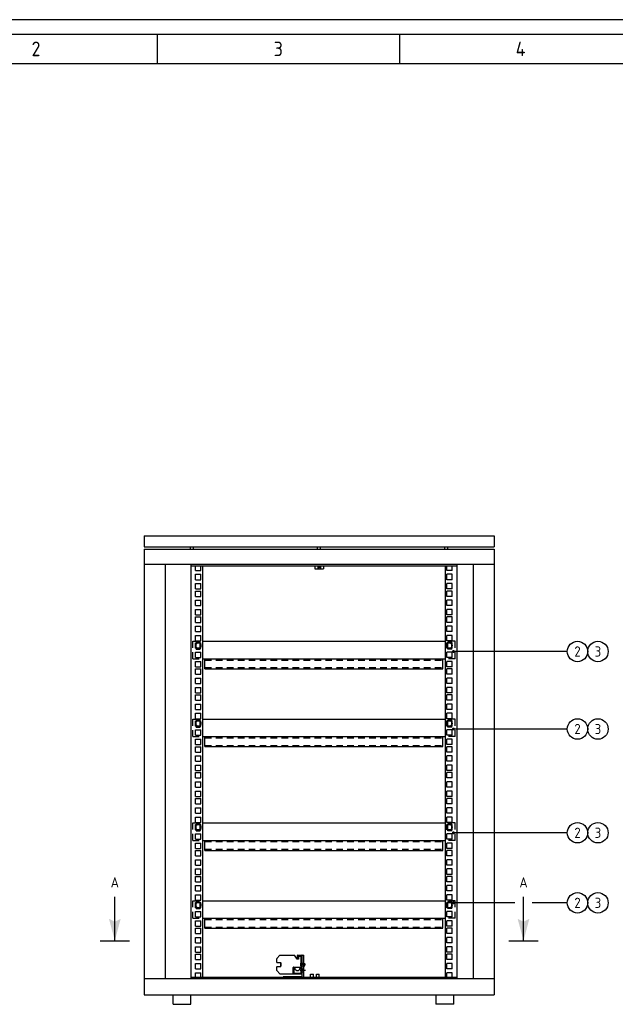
# Model space of a CAD drawing. Extents: x 0 to 4205, y 0 to 2970.
# Tile 12 of 14: x 1035 to 2055, y 1283 to 2970. Entities that reach past the tile are written whole.
import ezdxf
from ezdxf.enums import TextEntityAlignment as Align

# ---------------------------------------------------------------- set-up
doc = ezdxf.new("R2010")
doc.units = 0
doc.header["$LTSCALE"] = 15
doc.header["$MEASUREMENT"] = 0
for name, pattern in [('HART', [22.5, 15, -2.5, 2.5, -2.5]), ('STREEP', [2.5, 1.5, -1]), ('STREEP2', [1.25, 0.75, -0.5])]:
    doc.linetypes.add(name, pattern=pattern)
for name, color, linetype in [('0-25', 7, 'CONTINUOUS'), ('0-35', 2, 'CONTINUOUS'), ('0-50', 3, 'CONTINUOUS'), ('B-25', 7, 'CONTINUOUS'), ('KADER', 7, 'CONTINUOUS')]:
    doc.layers.add(name, color=color, linetype=linetype)
doc.styles.add('ISO', font='iso.shx')
doc.styles.get("Standard").update_dxf_attribs({"font": 'iso.shx'})

# ---------------------------------------------------------------- blocks, each defined once
blk = doc.blocks.new('KADER')
at = {"layer": '0-25'}
blk.add_line((841, 594), (0, 594), dxfattribs=at)
at = {"layer": '0-50'}
for p, q in [((5, 589), (835, 589)), ((254, 589), (254, 579)), ((337, 589), (337, 579)), ((5, 579), (650, 579))]:
    blk.add_line(p, q, dxfattribs=at)
at = {"layer": '0-25', "style": 'ISO'}
for tag, p in [('Z', (792, 460)), ('Y', (820, 460))]:
    blk.add_attdef(tag, text='', height=2, dxfattribs=at).set_placement(p, align=Align.MIDDLE)
at = {"layer": '0-35'}
for s, p in [('2', (212.5, 584)), ('3', (295.5, 584)), ('4', (378.5, 584))]:
    blk.add_text(s, height=5, dxfattribs=at).set_placement(p, align=Align.MIDDLE)
at = {"layer": '0-35', "style": 'ISO'}
for tag, p in [('B', (665, 555)), ('C', (665, 545)), ('R', (720, 511.25)), ('FORM', (812.81, 510.9)), ('S', (810.34, 488.57))]:
    blk.add_attdef(tag, text='', height=3.5, dxfattribs=at).set_placement(p, align=Align.MIDDLE_LEFT)
for tag, p in [('RNR', (817.22, 532.95)), ('X', (819.41, 500.33)), ('W', (680, 489.25))]:
    blk.add_attdef(tag, text='', height=3.5, dxfattribs=at).set_placement(p, align=Align.MIDDLE)
at = {"layer": '0-50', "style": 'ISO'}
for tag, p in [('M', (706, 491.5)), ('O', (731.5, 491.5))]:
    blk.add_attdef(tag, text='', height=5, dxfattribs=at).set_placement(p, align=Align.MIDDLE)
blk.add_attdef('Q', text='', height=5, dxfattribs=at).set_placement((750, 491.5), align=Align.MIDDLE_LEFT)

msp = doc.modelspace()

# ---------------------------------------------------------------- linework, layer by layer
at = {"layer": '0-25'}
for p, q in [((1247.5, 2085.9), (1847.5, 2085.9)), ((1247.5, 2085.9), (1247.5, 2066.9)), ((1847.5, 2085.9), (1847.5, 2066.9)), ((1247.5, 2066.9), (1847.5, 2066.9)), ((1247.5, 2062.9), (1847.5, 2062.9)), ((1247.5, 2062.9), (1247.5, 1299.11638)), ((1327, 2062.9), (1327, 2066.9)), ((1332, 2062.9), (1332, 2066.9)), ((1544.61492, 2062.9), (1544.61492, 2066.9)), ((1549.61492, 2062.9), (1549.61492, 2066.9)), ((1763, 2062.9), (1763, 2066.9)), ((1768, 2062.9), (1768, 2066.9)), ((1847.5, 2062.9), (1847.5, 1299.11638)), ((1247.5, 2036.85), (1847.5, 2036.85)), ((1283.5, 2036.85), (1283.5, 1327.11638)), ((1327.5, 2036.85), (1327.5, 1327.11638)), ((1327.5, 2034.21902), (1783.5, 2034.21902)), ((1335.9, 2026.36656), (1335.9, 2034.21902)), ((1335.9, 2026.36656), (1345.1, 2026.36656)), ((1345.1, 2026.36656), (1345.1, 2034.21902)), ((1347.5, 2034.21902), (1347.5, 1329.74736)), ((1540, 2034.21902), (1540, 2029.21902)), ((1540, 2029.21902), (1545, 2029.21902)), ((1545, 2034.21902), (1545, 2029.21902)), ((1550, 2034.21902), (1550, 2029.21902)), ((1550, 2029.21902), (1555, 2029.21902)), ((1555, 2034.21902), (1555, 2029.21902)), ((1763.5, 2034.21902), (1763.5, 1329.74736)), ((1765.9, 2026.36656), (1765.9, 2034.21902)), ((1775.1, 2026.36656), (1765.9, 2026.36656)), ((1775.1, 2026.36656), (1775.1, 2034.21902)), ((1783.5, 2036.85), (1783.5, 1327.11638)), ((1811.5, 2036.85), (1811.5, 1327.11638)), ((1335.9, 2010.56656), (1335.9, 2019.76656)), ((1335.9, 2019.76656), (1345.1, 2019.76656)), ((1335.9, 2010.56656), (1345.1, 2010.56656)), ((1345.1, 2010.56656), (1345.1, 2019.76656)), ((1765.9, 2010.56656), (1765.9, 2019.76656)), ((1775.1, 2019.76656), (1765.9, 2019.76656)), ((1775.1, 2010.56656), (1765.9, 2010.56656)), ((1775.1, 2010.56656), (1775.1, 2019.76656)), ((1335.9, 1994.61656), (1335.9, 2003.81656)), ((1335.9, 2003.81656), (1345.1, 2003.81656)), ((1335.9, 1994.61656), (1345.1, 1994.61656)), ((1335.9, 1981.91656), (1335.9, 1991.11656)), ((1335.9, 1991.11656), (1345.1, 1991.11656)), ((1345.1, 1994.61656), (1345.1, 2003.81656)), ((1345.1, 1981.91656), (1345.1, 1991.11656)), ((1765.9, 1994.61656), (1765.9, 2003.81656)), ((1775.1, 2003.81656), (1765.9, 2003.81656)), ((1775.1, 1994.61656), (1765.9, 1994.61656)), ((1765.9, 1981.91656), (1765.9, 1991.11656)), ((1775.1, 1991.11656), (1765.9, 1991.11656)), ((1775.1, 1994.61656), (1775.1, 2003.81656)), ((1775.1, 1981.91656), (1775.1, 1991.11656)), ((1335.9, 1981.91656), (1345.1, 1981.91656)), ((1335.9, 1966.11656), (1335.9, 1975.31656)), ((1335.9, 1975.31656), (1345.1, 1975.31656)), ((1345.1, 1966.11656), (1345.1, 1975.31656)), ((1775.1, 1981.91656), (1765.9, 1981.91656)), ((1765.9, 1966.11656), (1765.9, 1975.31656)), ((1775.1, 1975.31656), (1765.9, 1975.31656)), ((1775.1, 1966.11656), (1775.1, 1975.31656)), ((1335.9, 1966.11656), (1345.1, 1966.11656)), ((1335.9, 1950.16656), (1335.9, 1959.36656)), ((1335.9, 1959.36656), (1345.1, 1959.36656)), ((1345.1, 1950.16656), (1345.1, 1959.36656)), ((1775.1, 1966.11656), (1765.9, 1966.11656)), ((1765.9, 1950.16656), (1765.9, 1959.36656)), ((1775.1, 1959.36656), (1765.9, 1959.36656)), ((1775.1, 1950.16656), (1775.1, 1959.36656)), ((1335.9, 1950.16656), (1345.1, 1950.16656)), ((1335.9, 1937.46656), (1335.9, 1946.66656)), ((1335.9, 1946.66656), (1345.1, 1946.66656)), ((1345.1, 1937.46656), (1345.1, 1946.66656)), ((1775.1, 1950.16656), (1765.9, 1950.16656)), ((1765.9, 1937.46656), (1765.9, 1946.66656)), ((1775.1, 1946.66656), (1765.9, 1946.66656)), ((1775.1, 1937.46656), (1775.1, 1946.66656)), ((1335.9, 1937.46656), (1345.1, 1937.46656)), ((1335.9, 1921.66656), (1335.9, 1930.86656)), ((1335.9, 1930.86656), (1345.1, 1930.86656)), ((1345.1, 1921.66656), (1345.1, 1930.86656)), ((1775.1, 1937.46656), (1765.9, 1937.46656)), ((1765.9, 1921.66656), (1765.9, 1930.86656)), ((1775.1, 1930.86656), (1765.9, 1930.86656)), ((1775.1, 1921.66656), (1775.1, 1930.86656)), ((1335.9, 1921.66656), (1345.1, 1921.66656)), ((1335.9, 1905.71656), (1335.9, 1914.91656)), ((1335.9, 1914.91656), (1345.1, 1914.91656)), ((1345.1, 1905.71656), (1345.1, 1914.91656)), ((1775.1, 1921.66656), (1765.9, 1921.66656)), ((1765.9, 1905.71656), (1765.9, 1914.91656)), ((1775.1, 1914.91656), (1765.9, 1914.91656)), ((1775.1, 1905.71656), (1775.1, 1914.91656)), ((1335.9, 1905.71656), (1345.1, 1905.71656)), ((1335.9, 1893.01656), (1335.9, 1902.21656)), ((1335.9, 1902.21656), (1345.1, 1902.21656)), ((1335.9, 1893.01656), (1345.1, 1893.01656)), ((1345.1, 1893.01656), (1345.1, 1902.21656)), ((1775.1, 1905.71656), (1765.9, 1905.71656)), ((1765.9, 1893.01656), (1765.9, 1902.21656)), ((1775.1, 1902.21656), (1765.9, 1902.21656)), ((1775.1, 1893.01656), (1765.9, 1893.01656)), ((1775.1, 1893.01656), (1775.1, 1902.21656)), ((1335.9, 1877.21656), (1335.9, 1886.41656)), ((1335.9, 1886.41656), (1345.1, 1886.41656)), ((1335.9, 1877.21656), (1345.1, 1877.21656)), ((1345.1, 1877.21656), (1345.1, 1886.41656)), ((1765.9, 1877.21656), (1765.9, 1886.41656)), ((1775.1, 1886.41656), (1765.9, 1886.41656)), ((1775.1, 1877.21656), (1765.9, 1877.21656)), ((1775.1, 1877.21656), (1775.1, 1886.41656)), ((1972.5, 1887.51638), (1777.5, 1887.51638)), ((1335.9, 1861.26656), (1335.9, 1870.46656)), ((1335.9, 1870.46656), (1345.1, 1870.46656)), ((1335.9, 1861.26656), (1345.1, 1861.26656)), ((1335.9, 1848.56656), (1335.9, 1857.76656)), ((1335.9, 1857.76656), (1345.1, 1857.76656)), ((1345.1, 1861.26656), (1345.1, 1870.46656)), ((1345.1, 1848.56656), (1345.1, 1857.76656)), ((1765.9, 1861.26656), (1765.9, 1870.46656)), ((1775.1, 1870.46656), (1765.9, 1870.46656)), ((1775.1, 1861.26656), (1765.9, 1861.26656)), ((1765.9, 1848.56656), (1765.9, 1857.76656)), ((1775.1, 1857.76656), (1765.9, 1857.76656)), ((1775.1, 1861.26656), (1775.1, 1870.46656)), ((1775.1, 1848.56656), (1775.1, 1857.76656)), ((1335.9, 1848.56656), (1345.1, 1848.56656)), ((1335.9, 1832.76656), (1335.9, 1841.96656)), ((1335.9, 1841.96656), (1345.1, 1841.96656)), ((1345.1, 1832.76656), (1345.1, 1841.96656)), ((1775.1, 1848.56656), (1765.9, 1848.56656)), ((1765.9, 1832.76656), (1765.9, 1841.96656)), ((1775.1, 1841.96656), (1765.9, 1841.96656)), ((1775.1, 1832.76656), (1775.1, 1841.96656)), ((1335.9, 1832.76656), (1345.1, 1832.76656)), ((1335.9, 1816.81656), (1335.9, 1826.01656)), ((1335.9, 1826.01656), (1345.1, 1826.01656)), ((1345.1, 1816.81656), (1345.1, 1826.01656)), ((1775.1, 1832.76656), (1765.9, 1832.76656)), ((1765.9, 1816.81656), (1765.9, 1826.01656)), ((1775.1, 1826.01656), (1765.9, 1826.01656)), ((1775.1, 1816.81656), (1775.1, 1826.01656)), ((1335.9, 1816.81656), (1345.1, 1816.81656)), ((1335.9, 1813.31656), (1345.1, 1813.31656)), ((1335.9, 1804.11656), (1335.9, 1813.31656)), ((1345.1, 1804.11656), (1345.1, 1813.31656)), ((1775.1, 1816.81656), (1765.9, 1816.81656)), ((1765.9, 1804.11656), (1765.9, 1813.31656)), ((1775.1, 1813.31656), (1765.9, 1813.31656)), ((1775.1, 1804.11656), (1775.1, 1813.31656)), ((1335.9, 1804.11656), (1345.1, 1804.11656)), ((1335.9, 1788.31656), (1335.9, 1797.51656)), ((1335.9, 1797.51656), (1345.1, 1797.51656)), ((1335.9, 1788.31656), (1345.1, 1788.31656)), ((1345.1, 1788.31656), (1345.1, 1797.51656)), ((1775.1, 1804.11656), (1765.9, 1804.11656)), ((1765.9, 1788.31656), (1765.9, 1797.51656)), ((1775.1, 1797.51656), (1765.9, 1797.51656)), ((1775.1, 1788.31656), (1765.9, 1788.31656)), ((1775.1, 1788.31656), (1775.1, 1797.51656)), ((1335.9, 1772.36656), (1335.9, 1781.56656)), ((1335.9, 1781.56656), (1345.1, 1781.56656)), ((1335.9, 1772.36656), (1345.1, 1772.36656)), ((1345.1, 1772.36656), (1345.1, 1781.56656)), ((1765.9, 1772.36656), (1765.9, 1781.56656)), ((1775.1, 1781.56656), (1765.9, 1781.56656)), ((1775.1, 1772.36656), (1765.9, 1772.36656)), ((1775.1, 1772.36656), (1775.1, 1781.56656)), ((1335.9, 1759.66656), (1335.9, 1768.86656)), ((1335.9, 1768.86656), (1345.1, 1768.86656)), ((1335.9, 1759.66656), (1345.1, 1759.66656)), ((1345.1, 1759.66656), (1345.1, 1768.86656)), ((1765.9, 1759.66656), (1765.9, 1768.86656)), ((1775.1, 1768.86656), (1765.9, 1768.86656)), ((1775.1, 1759.66656), (1765.9, 1759.66656)), ((1775.1, 1759.66656), (1775.1, 1768.86656)), ((1972.5, 1754.71638), (1777.5, 1754.71638)), ((1335.9, 1743.86656), (1335.9, 1753.06656)), ((1335.9, 1753.06656), (1345.1, 1753.06656)), ((1335.9, 1743.86656), (1345.1, 1743.86656)), ((1345.1, 1743.86656), (1345.1, 1753.06656)), ((1765.9, 1743.86656), (1765.9, 1753.06656)), ((1775.1, 1753.06656), (1765.9, 1753.06656)), ((1775.1, 1743.86656), (1765.9, 1743.86656)), ((1775.1, 1743.86656), (1775.1, 1753.06656)), ((1335.9, 1727.91656), (1335.9, 1737.11656)), ((1335.9, 1737.11656), (1345.1, 1737.11656)), ((1335.9, 1727.91656), (1345.1, 1727.91656)), ((1335.9, 1715.21656), (1335.9, 1724.41656)), ((1335.9, 1724.41656), (1345.1, 1724.41656)), ((1345.1, 1727.91656), (1345.1, 1737.11656)), ((1345.1, 1715.21656), (1345.1, 1724.41656)), ((1765.9, 1727.91656), (1765.9, 1737.11656)), ((1775.1, 1737.11656), (1765.9, 1737.11656)), ((1775.1, 1727.91656), (1765.9, 1727.91656)), ((1765.9, 1715.21656), (1765.9, 1724.41656)), ((1775.1, 1724.41656), (1765.9, 1724.41656)), ((1775.1, 1727.91656), (1775.1, 1737.11656)), ((1775.1, 1715.21656), (1775.1, 1724.41656)), ((1335.9, 1715.21656), (1345.1, 1715.21656)), ((1335.9, 1699.41656), (1335.9, 1708.61656)), ((1335.9, 1708.61656), (1345.1, 1708.61656)), ((1345.1, 1699.41656), (1345.1, 1708.61656)), ((1775.1, 1715.21656), (1765.9, 1715.21656)), ((1765.9, 1699.41656), (1765.9, 1708.61656)), ((1775.1, 1708.61656), (1765.9, 1708.61656)), ((1775.1, 1699.41656), (1775.1, 1708.61656)), ((1335.9, 1699.41656), (1345.1, 1699.41656)), ((1335.9, 1683.46656), (1335.9, 1692.66656)), ((1335.9, 1692.66656), (1345.1, 1692.66656)), ((1345.1, 1683.46656), (1345.1, 1692.66656)), ((1775.1, 1699.41656), (1765.9, 1699.41656)), ((1765.9, 1683.46656), (1765.9, 1692.66656)), ((1775.1, 1692.66656), (1765.9, 1692.66656)), ((1775.1, 1683.46656), (1775.1, 1692.66656)), ((1335.9, 1683.46656), (1345.1, 1683.46656)), ((1335.9, 1670.76656), (1335.9, 1679.96656)), ((1335.9, 1679.96656), (1345.1, 1679.96656)), ((1335.9, 1670.76656), (1345.1, 1670.76656)), ((1345.1, 1670.76656), (1345.1, 1679.96656)), ((1775.1, 1683.46656), (1765.9, 1683.46656)), ((1765.9, 1670.76656), (1765.9, 1679.96656)), ((1775.1, 1679.96656), (1765.9, 1679.96656)), ((1775.1, 1670.76656), (1765.9, 1670.76656)), ((1775.1, 1670.76656), (1775.1, 1679.96656)), ((1335.9, 1654.96656), (1335.9, 1664.16656)), ((1335.9, 1664.16656), (1345.1, 1664.16656)), ((1335.9, 1654.96656), (1345.1, 1654.96656)), ((1345.1, 1654.96656), (1345.1, 1664.16656)), ((1765.9, 1654.96656), (1765.9, 1664.16656)), ((1775.1, 1664.16656), (1765.9, 1664.16656)), ((1775.1, 1654.96656), (1765.9, 1654.96656)), ((1775.1, 1654.96656), (1775.1, 1664.16656)), ((1335.9, 1639.01656), (1335.9, 1648.21656)), ((1335.9, 1648.21656), (1345.1, 1648.21656)), ((1335.9, 1639.01656), (1345.1, 1639.01656)), ((1345.1, 1639.01656), (1345.1, 1648.21656)), ((1765.9, 1639.01656), (1765.9, 1648.21656)), ((1775.1, 1648.21656), (1765.9, 1648.21656)), ((1775.1, 1639.01656), (1765.9, 1639.01656)), ((1775.1, 1639.01656), (1775.1, 1648.21656)), ((1335.9, 1626.31656), (1335.9, 1635.51656)), ((1335.9, 1635.51656), (1345.1, 1635.51656)), ((1335.9, 1626.31656), (1345.1, 1626.31656)), ((1335.9, 1610.51656), (1335.9, 1619.71656)), ((1335.9, 1619.71656), (1345.1, 1619.71656)), ((1345.1, 1626.31656), (1345.1, 1635.51656)), ((1345.1, 1610.51656), (1345.1, 1619.71656)), ((1765.9, 1626.31656), (1765.9, 1635.51656)), ((1775.1, 1635.51656), (1765.9, 1635.51656)), ((1775.1, 1626.31656), (1765.9, 1626.31656)), ((1765.9, 1610.51656), (1765.9, 1619.71656)), ((1775.1, 1619.71656), (1765.9, 1619.71656)), ((1775.1, 1626.31656), (1775.1, 1635.51656)), ((1775.1, 1610.51656), (1775.1, 1619.71656)), ((1335.9, 1610.51656), (1345.1, 1610.51656)), ((1335.9, 1594.56656), (1335.9, 1603.76656)), ((1335.9, 1603.76656), (1345.1, 1603.76656)), ((1345.1, 1594.56656), (1345.1, 1603.76656)), ((1775.1, 1610.51656), (1765.9, 1610.51656)), ((1765.9, 1594.56656), (1765.9, 1603.76656)), ((1775.1, 1603.76656), (1765.9, 1603.76656)), ((1775.1, 1594.56656), (1775.1, 1603.76656)), ((1335.9, 1594.56656), (1345.1, 1594.56656)), ((1335.9, 1581.86656), (1335.9, 1591.06656)), ((1335.9, 1591.06656), (1345.1, 1591.06656)), ((1345.1, 1581.86656), (1345.1, 1591.06656)), ((1775.1, 1594.56656), (1765.9, 1594.56656)), ((1765.9, 1581.86656), (1765.9, 1591.06656)), ((1775.1, 1591.06656), (1765.9, 1591.06656)), ((1775.1, 1581.86656), (1775.1, 1591.06656)), ((1335.9, 1581.86656), (1345.1, 1581.86656)), ((1335.9, 1566.06656), (1335.9, 1575.26656)), ((1335.9, 1575.26656), (1345.1, 1575.26656)), ((1345.1, 1566.06656), (1345.1, 1575.26656)), ((1775.1, 1581.86656), (1765.9, 1581.86656)), ((1765.9, 1566.06656), (1765.9, 1575.26656)), ((1775.1, 1575.26656), (1765.9, 1575.26656)), ((1775.1, 1566.06656), (1775.1, 1575.26656)), ((1972.5, 1576.91638), (1777.5, 1576.91638)), ((1335.9, 1566.06656), (1345.1, 1566.06656)), ((1335.9, 1550.11656), (1335.9, 1559.31656)), ((1335.9, 1559.31656), (1345.1, 1559.31656)), ((1345.1, 1550.11656), (1345.1, 1559.31656)), ((1775.1, 1566.06656), (1765.9, 1566.06656)), ((1765.9, 1550.11656), (1765.9, 1559.31656)), ((1775.1, 1559.31656), (1765.9, 1559.31656)), ((1775.1, 1550.11656), (1775.1, 1559.31656)), ((1335.9, 1550.11656), (1345.1, 1550.11656)), ((1335.9, 1537.41656), (1335.9, 1546.61656)), ((1335.9, 1546.61656), (1345.1, 1546.61656)), ((1335.9, 1537.41656), (1345.1, 1537.41656)), ((1345.1, 1537.41656), (1345.1, 1546.61656)), ((1775.1, 1550.11656), (1765.9, 1550.11656)), ((1765.9, 1537.41656), (1765.9, 1546.61656)), ((1775.1, 1546.61656), (1765.9, 1546.61656)), ((1775.1, 1537.41656), (1765.9, 1537.41656)), ((1775.1, 1537.41656), (1775.1, 1546.61656)), ((1335.9, 1521.61656), (1335.9, 1530.81656)), ((1335.9, 1530.81656), (1345.1, 1530.81656)), ((1335.9, 1521.61656), (1345.1, 1521.61656)), ((1345.1, 1521.61656), (1345.1, 1530.81656)), ((1765.9, 1521.61656), (1765.9, 1530.81656)), ((1775.1, 1530.81656), (1765.9, 1530.81656)), ((1775.1, 1521.61656), (1765.9, 1521.61656)), ((1775.1, 1521.61656), (1775.1, 1530.81656)), ((1335.9, 1505.66656), (1335.9, 1514.86656)), ((1335.9, 1514.86656), (1345.1, 1514.86656)), ((1335.9, 1505.66656), (1345.1, 1505.66656)), ((1335.9, 1492.96656), (1335.9, 1502.16656)), ((1335.9, 1502.16656), (1345.1, 1502.16656)), ((1345.1, 1505.66656), (1345.1, 1514.86656)), ((1345.1, 1492.96656), (1345.1, 1502.16656)), ((1765.9, 1505.66656), (1765.9, 1514.86656)), ((1775.1, 1514.86656), (1765.9, 1514.86656)), ((1775.1, 1505.66656), (1765.9, 1505.66656)), ((1765.9, 1492.96656), (1765.9, 1502.16656)), ((1775.1, 1502.16656), (1765.9, 1502.16656)), ((1775.1, 1505.66656), (1775.1, 1514.86656)), ((1775.1, 1492.96656), (1775.1, 1502.16656)), ((1335.9, 1492.96656), (1345.1, 1492.96656)), ((1335.9, 1477.16656), (1335.9, 1486.36656)), ((1335.9, 1486.36656), (1345.1, 1486.36656)), ((1345.1, 1477.16656), (1345.1, 1486.36656)), ((1775.1, 1492.96656), (1765.9, 1492.96656)), ((1765.9, 1477.16656), (1765.9, 1486.36656)), ((1775.1, 1486.36656), (1765.9, 1486.36656)), ((1775.1, 1477.16656), (1775.1, 1486.36656)), ((1335.9, 1477.16656), (1345.1, 1477.16656)), ((1335.9, 1461.21656), (1335.9, 1470.41656)), ((1335.9, 1470.41656), (1345.1, 1470.41656)), ((1345.1, 1461.21656), (1345.1, 1470.41656)), ((1775.1, 1477.16656), (1765.9, 1477.16656)), ((1765.9, 1461.21656), (1765.9, 1470.41656)), ((1775.1, 1470.41656), (1765.9, 1470.41656)), ((1775.1, 1461.21656), (1775.1, 1470.41656)), ((1197.5, 1391.91638), (1197.5, 1466.91638)), ((1335.9, 1461.21656), (1345.1, 1461.21656)), ((1335.9, 1448.51656), (1335.9, 1457.71656)), ((1335.9, 1457.71656), (1345.1, 1457.71656)), ((1345.1, 1448.51656), (1345.1, 1457.71656)), ((1775.1, 1461.21656), (1765.9, 1461.21656)), ((1765.9, 1448.51656), (1765.9, 1457.71656)), ((1775.1, 1457.71656), (1765.9, 1457.71656)), ((1775.1, 1448.51656), (1775.1, 1457.71656)), ((1882.5, 1456.91638), (1777.5, 1456.91638)), ((1897.5, 1391.91638), (1897.5, 1466.91638)), ((1972.5, 1456.91638), (1912.5, 1456.91638)), ((1335.9, 1448.51656), (1345.1, 1448.51656)), ((1335.9, 1441.91656), (1345.1, 1441.91656)), ((1335.9, 1432.71656), (1335.9, 1441.91656)), ((1345.1, 1432.71656), (1345.1, 1441.91656)), ((1775.1, 1448.51656), (1765.9, 1448.51656)), ((1775.1, 1441.91656), (1765.9, 1441.91656)), ((1765.9, 1432.71656), (1765.9, 1441.91656)), ((1775.1, 1432.71656), (1775.1, 1441.91656)), ((1335.9, 1432.71656), (1345.1, 1432.71656)), ((1335.9, 1416.76656), (1335.9, 1425.96656)), ((1335.9, 1425.96656), (1345.1, 1425.96656)), ((1345.1, 1416.76656), (1345.1, 1425.96656)), ((1775.1, 1432.71656), (1765.9, 1432.71656)), ((1765.9, 1416.76656), (1765.9, 1425.96656)), ((1775.1, 1425.96656), (1765.9, 1425.96656)), ((1775.1, 1416.76656), (1775.1, 1425.96656)), ((1335.9, 1416.76656), (1345.1, 1416.76656)), ((1335.9, 1404.06656), (1335.9, 1413.26656)), ((1335.9, 1413.26656), (1345.1, 1413.26656)), ((1335.9, 1404.06656), (1345.1, 1404.06656)), ((1345.1, 1404.06656), (1345.1, 1413.26656)), ((1775.1, 1416.76656), (1765.9, 1416.76656)), ((1765.9, 1404.06656), (1765.9, 1413.26656)), ((1775.1, 1413.26656), (1765.9, 1413.26656)), ((1775.1, 1404.06656), (1765.9, 1404.06656)), ((1775.1, 1404.06656), (1775.1, 1413.26656)), ((1172.5, 1391.91638), (1222.5, 1391.91638)), ((1335.9, 1388.26656), (1335.9, 1397.46656)), ((1335.9, 1397.46656), (1345.1, 1397.46656)), ((1335.9, 1388.26656), (1345.1, 1388.26656)), ((1345.1, 1388.26656), (1345.1, 1397.46656)), ((1765.9, 1388.26656), (1765.9, 1397.46656)), ((1775.1, 1397.46656), (1765.9, 1397.46656)), ((1775.1, 1388.26656), (1765.9, 1388.26656)), ((1775.1, 1388.26656), (1775.1, 1397.46656)), ((1872.5, 1391.91638), (1922.5, 1391.91638)), ((1335.9, 1372.31656), (1335.9, 1381.51656)), ((1335.9, 1381.51656), (1345.1, 1381.51656)), ((1335.9, 1372.31656), (1345.1, 1372.31656)), ((1335.9, 1359.61656), (1335.9, 1368.81656)), ((1335.9, 1368.81656), (1345.1, 1368.81656)), ((1345.1, 1372.31656), (1345.1, 1381.51656)), ((1345.1, 1359.61656), (1345.1, 1368.81656)), ((1474.90094, 1361.52736), (1479.96554, 1367.13459)), ((1479.96554, 1367.13459), (1505.44699, 1367.13459)), ((1509.67511, 1360.36959), (1505.44699, 1367.13459)), ((1510.29207, 1361.63459), (1510.29207, 1366.63459)), ((1510.79207, 1367.13459), (1517.77199, 1367.13459)), ((1518.27199, 1331.52176), (1518.27199, 1367.12176)), ((1521.07199, 1331.52176), (1521.07199, 1367.12176)), ((1765.9, 1372.31656), (1765.9, 1381.51656)), ((1775.1, 1381.51656), (1765.9, 1381.51656)), ((1775.1, 1372.31656), (1765.9, 1372.31656)), ((1765.9, 1359.61656), (1765.9, 1368.81656)), ((1775.1, 1368.81656), (1765.9, 1368.81656)), ((1775.1, 1372.31656), (1775.1, 1381.51656)), ((1775.1, 1359.61656), (1775.1, 1368.81656)), ((1335.9, 1359.61656), (1345.1, 1359.61656)), ((1335.9, 1343.81656), (1335.9, 1353.01656)), ((1335.9, 1353.01656), (1345.1, 1353.01656)), ((1345.1, 1343.81656), (1345.1, 1353.01656)), ((1474.77199, 1354.88459), (1474.77199, 1361.19222)), ((1475.27199, 1354.38459), (1481.27199, 1354.38459)), ((1481.77199, 1348.38459), (1481.77199, 1353.88459)), ((1481.77199, 1353.88459), (1481.77199, 1348.38459)), ((1511.82199, 1360.13459), (1510.09911, 1360.13459)), ((1511.79207, 1361.63459), (1511.79207, 1365.13459)), ((1512.29207, 1365.63459), (1516.27199, 1365.63459)), ((1512.32199, 1364.63459), (1512.32199, 1360.63459)), ((1515.77199, 1365.13459), (1512.82199, 1365.13459)), ((1516.77199, 1353.71843), (1515.77199, 1353.71843)), ((1515.77199, 1353.71843), (1515.77199, 1348.96124)), ((1516.27199, 1364.92), (1516.27199, 1347.61279)), ((1516.77199, 1337.42), (1516.77199, 1365.42)), ((1523.0456, 1349.21843), (1523.0456, 1353.21843)), ((1775.1, 1359.61656), (1765.9, 1359.61656)), ((1765.9, 1343.81656), (1765.9, 1353.01656)), ((1775.1, 1353.01656), (1765.9, 1353.01656)), ((1775.1, 1343.81656), (1775.1, 1353.01656)), ((1335.9, 1343.81656), (1345.1, 1343.81656)), ((1335.9, 1329.74736), (1335.9, 1337.06656)), ((1335.9, 1337.06656), (1345.1, 1337.06656)), ((1345.1, 1329.74736), (1345.1, 1337.06656)), ((1474.77199, 1341.07697), (1474.77199, 1347.38459)), ((1474.90094, 1340.74183), (1479.96554, 1335.13459)), ((1475.27199, 1347.88459), (1481.27199, 1347.88459)), ((1479.96554, 1335.13459), (1516.60354, 1335.13459)), ((1502.7587, 1335.13459), (1502.7587, 1346.32738)), ((1503.2587, 1346.82738), (1515.77199, 1346.82738)), ((1503.2587, 1335.63459), (1503.2587, 1345.63459)), ((1503.7587, 1346.13459), (1504.2587, 1346.13459)), ((1503.7587, 1335.13459), (1517.77199, 1335.13459)), ((1504.7587, 1337.13459), (1504.7587, 1345.63459)), ((1505.2587, 1336.63459), (1516.27199, 1336.63459)), ((1516.77199, 1348.96124), (1515.77199, 1348.96124)), ((1532.70111, 1334.74736), (1537.70111, 1334.74736)), ((1532.70111, 1329.74736), (1532.70111, 1334.74736)), ((1537.70111, 1329.74736), (1537.70111, 1334.74736)), ((1542.70111, 1334.74736), (1547.70111, 1334.74736)), ((1542.70111, 1329.74736), (1542.70111, 1334.74736)), ((1547.70111, 1329.74736), (1547.70111, 1334.74736)), ((1775.1, 1343.81656), (1765.9, 1343.81656)), ((1765.9, 1329.74736), (1765.9, 1337.06656)), ((1775.1, 1337.06656), (1765.9, 1337.06656)), ((1775.1, 1329.74736), (1775.1, 1337.06656)), ((1247.5, 1327.11638), (1847.5, 1327.11638)), ((1327.5, 1329.74736), (1783.5, 1329.74736)), ((1516.67199, 1329.92176), (1486.07199, 1329.92176)), ((1486.07199, 1327.12176), (1486.07199, 1329.92176)), ((1516.67199, 1327.12176), (1486.07199, 1327.12176)), ((1490.07199, 1327.12176), (1490.07199, 1329.92176)), ((1497.07199, 1327.12176), (1497.07199, 1329.92176)), ((1247.5, 1299.11638), (1847.5, 1299.11638)), ((1297.5, 1283.11638), (1297.5, 1299.11638)), ((1327.5, 1283.11638), (1327.5, 1299.11638)), ((1748, 1283.02256), (1748, 1299.02256)), ((1778, 1283.02256), (1778, 1299.02256))]:
    msp.add_line(p, q, dxfattribs=at)
at = {"layer": '0-25', "linetype": 'STREEP'}
for p, q in [((1545, 2029.21902), (1550, 2029.21902)), ((1524.12865, 1351.21843), (1515.12865, 1351.21843)), ((1524.12865, 1341.05439), (1515.12865, 1341.05439))]:
    msp.add_line(p, q, dxfattribs=at)
at = {"layer": '0-25', "linetype": 'STREEP2'}
for p, q in [((1330.91377, 1874.93626), (1330.91377, 1904.93626)), ((1330.91377, 1904.93626), (1347.61377, 1904.93626)), ((1336.61377, 1903.23626), (1343.61377, 1903.23626)), ((1336.61377, 1891.43626), (1336.61377, 1903.23626)), ((1336.61377, 1891.43626), (1343.61377, 1891.43626)), ((1343.61377, 1891.43626), (1343.61377, 1903.23626)), ((1780.31377, 1904.93626), (1763.61377, 1904.93626)), ((1767.61377, 1891.43626), (1767.61377, 1903.23626)), ((1774.61377, 1903.23626), (1767.61377, 1903.23626)), ((1774.61377, 1891.43626), (1767.61377, 1891.43626)), ((1774.61377, 1891.43626), (1774.61377, 1903.23626)), ((1780.31377, 1874.93626), (1780.31377, 1904.93626)), ((1330.91377, 1874.93626), (1347.61377, 1874.93626)), ((1351.91377, 1872.93626), (1759.31377, 1872.93626)), ((1780.31377, 1874.93626), (1763.61377, 1874.93626)), ((1351.91377, 1859.93626), (1759.31377, 1859.93626)), ((1330.91377, 1741.58626), (1330.91377, 1771.58626)), ((1330.91377, 1771.58626), (1347.61377, 1771.58626)), ((1780.31377, 1771.58626), (1763.61377, 1771.58626)), ((1780.31377, 1741.58626), (1780.31377, 1771.58626)), ((1336.61377, 1769.88626), (1343.61377, 1769.88626)), ((1336.61377, 1758.08626), (1336.61377, 1769.88626)), ((1336.61377, 1758.08626), (1343.61377, 1758.08626)), ((1343.61377, 1758.08626), (1343.61377, 1769.88626)), ((1767.61377, 1758.08626), (1767.61377, 1769.88626)), ((1774.61377, 1769.88626), (1767.61377, 1769.88626)), ((1774.61377, 1758.08626), (1767.61377, 1758.08626)), ((1774.61377, 1758.08626), (1774.61377, 1769.88626)), ((1330.91377, 1741.58626), (1347.61377, 1741.58626)), ((1351.91377, 1739.58626), (1759.31377, 1739.58626)), ((1780.31377, 1741.58626), (1763.61377, 1741.58626)), ((1351.91377, 1726.58626), (1759.31377, 1726.58626)), ((1330.91377, 1563.78626), (1330.91377, 1593.78626)), ((1330.91377, 1593.78626), (1347.61377, 1593.78626)), ((1336.61377, 1592.08626), (1343.61377, 1592.08626)), ((1336.61377, 1580.28626), (1336.61377, 1592.08626)), ((1343.61377, 1580.28626), (1343.61377, 1592.08626)), ((1780.31377, 1593.78626), (1763.61377, 1593.78626)), ((1767.61377, 1580.28626), (1767.61377, 1592.08626)), ((1774.61377, 1592.08626), (1767.61377, 1592.08626)), ((1774.61377, 1580.28626), (1774.61377, 1592.08626)), ((1780.31377, 1563.78626), (1780.31377, 1593.78626)), ((1336.61377, 1580.28626), (1343.61377, 1580.28626)), ((1774.61377, 1580.28626), (1767.61377, 1580.28626)), ((1330.91377, 1563.78626), (1347.61377, 1563.78626)), ((1351.91377, 1561.78626), (1759.31377, 1561.78626)), ((1780.31377, 1563.78626), (1763.61377, 1563.78626)), ((1351.91377, 1548.78626), (1759.31377, 1548.78626)), ((1330.91377, 1430.43626), (1330.91377, 1460.43626)), ((1330.91377, 1460.43626), (1347.61377, 1460.43626)), ((1336.61377, 1458.73626), (1343.61377, 1458.73626)), ((1336.61377, 1446.93626), (1336.61377, 1458.73626)), ((1343.61377, 1446.93626), (1343.61377, 1458.73626)), ((1780.31377, 1460.43626), (1763.61377, 1460.43626)), ((1767.61377, 1446.93626), (1767.61377, 1458.73626)), ((1774.61377, 1458.73626), (1767.61377, 1458.73626)), ((1774.61377, 1446.93626), (1774.61377, 1458.73626)), ((1780.31377, 1430.43626), (1780.31377, 1460.43626)), ((1336.61377, 1446.93626), (1343.61377, 1446.93626)), ((1774.61377, 1446.93626), (1767.61377, 1446.93626)), ((1330.91377, 1430.43626), (1347.61377, 1430.43626)), ((1351.91377, 1428.43626), (1759.31377, 1428.43626)), ((1780.31377, 1430.43626), (1763.61377, 1430.43626)), ((1351.91377, 1415.43626), (1759.31377, 1415.43626))]:
    msp.add_line(p, q, dxfattribs=at)
at = {"layer": '0-25', "linetype": 'Continuous'}
for p, q in [((1347.61377, 1904.93626), (1763.61377, 1904.93626)), ((1347.61377, 1874.93626), (1763.61377, 1874.93626)), ((1351.91377, 1857.93626), (1351.91377, 1874.93626)), ((1759.31377, 1857.93626), (1759.31377, 1874.93626)), ((1351.91377, 1857.93626), (1759.31377, 1857.93626)), ((1347.61377, 1771.58626), (1763.61377, 1771.58626)), ((1347.61377, 1741.58626), (1763.61377, 1741.58626)), ((1351.91377, 1724.58626), (1351.91377, 1741.58626)), ((1759.31377, 1724.58626), (1759.31377, 1741.58626)), ((1351.91377, 1724.58626), (1759.31377, 1724.58626)), ((1347.61377, 1593.78626), (1763.61377, 1593.78626)), ((1347.61377, 1563.78626), (1763.61377, 1563.78626)), ((1351.91377, 1546.78626), (1351.91377, 1563.78626)), ((1759.31377, 1546.78626), (1759.31377, 1563.78626)), ((1351.91377, 1546.78626), (1759.31377, 1546.78626)), ((1347.61377, 1460.43626), (1763.61377, 1460.43626)), ((1347.61377, 1430.43626), (1763.61377, 1430.43626)), ((1351.91377, 1413.43626), (1351.91377, 1430.43626)), ((1759.31377, 1413.43626), (1759.31377, 1430.43626)), ((1351.91377, 1413.43626), (1759.31377, 1413.43626)), ((1297.5, 1283.11638), (1327.5, 1283.11638)), ((1778, 1283.02256), (1747.5, 1283.02256))]:
    msp.add_line(p, q, dxfattribs=at)
at = {"layer": '0-25', "linetype": 'HART'}
for p, q in [((1518.27199, 1367.12176), (1521.07199, 1367.12176)), ((1510.79207, 1361.13459), (1511.29207, 1361.13459)), ((1516.77199, 1353.21843), (1523.0456, 1353.21843)), ((1518.27199, 1353.71843), (1521.07199, 1353.71843)), ((1516.77199, 1349.21843), (1523.0456, 1349.21843)), ((1518.27199, 1348.71843), (1521.07199, 1348.71843)), ((1518.27199, 1343.54764), (1521.07199, 1343.54764)), ((1518.27199, 1338.54764), (1521.07199, 1338.54764))]:
    msp.add_line(p, q, dxfattribs=at)
at = {"layer": '0-25', "const_width": 2.5}
for points in [[(1778.75, 1887.51638, -1), (1776.25, 1887.51638, -1)], [(1778.75, 1754.71638, -1), (1776.25, 1754.71638, -1)], [(1778.75, 1576.91638, -1), (1776.25, 1576.91638, -1)], [(1778.75, 1456.91638, -1), (1776.25, 1456.91638, -1)]]:
    msp.add_lwpolyline(points, format="xyb", close=True, dxfattribs=at)
at = {"layer": '0-25', "linetype": 'STREEP'}
msp.add_circle((1547.41257, 2031.94496), 0.90894, dxfattribs=at)
at = {"layer": '0-25'}
for centre, radius in [((1340.5, 1897.61656), 4.6), ((1770.5, 1897.61656), 4.6), ((1990, 1887.51638), 17.5), ((1990, 1887.51638), 17.5), ((2025, 1887.51638), 17.5), ((2025, 1887.51638), 17.5), ((1990, 1754.71638), 17.5), ((1990, 1754.71638), 17.5), ((2025, 1754.71638), 17.5), ((2025, 1754.71638), 17.5), ((1340.5, 1764.26656), 4.6), ((1770.5, 1764.26656), 4.6), ((1340.5, 1586.46656), 4.6), ((1770.5, 1586.46656), 4.6), ((1990, 1576.91638), 17.5), ((1990, 1576.91638), 17.5), ((2025, 1576.91638), 17.5), ((2025, 1576.91638), 17.5), ((1990, 1456.91638), 17.5), ((1990, 1456.91638), 17.5), ((2025, 1456.91638), 17.5), ((2025, 1456.91638), 17.5), ((1340.5, 1453.11656), 4.6), ((1770.5, 1453.11656), 4.6)]:
    msp.add_circle(centre, radius, dxfattribs=at)
for centre, radius, start, end in [((1510.79207, 1366.63459), 0.5, 90, 180), ((1517.77199, 1366.63459), 0.5, 0, 90), ((1475.27199, 1361.19222), 0.5, 137.91083783, 180), ((1475.27199, 1354.88459), 0.5, 180, 270), ((1481.27199, 1353.88459), 0.5, 0, 90), ((1510.09911, 1360.63459), 0.5, 212.00538321, 270), ((1510.79207, 1361.63459), 0.5, 180, 270), ((1511.29207, 1361.63459), 0.5, 270, 0), ((1512.29207, 1365.13459), 0.5, 90, 180), ((1511.82199, 1360.63459), 0.5, 270, 0), ((1512.82199, 1364.63459), 0.5, 90, 180), ((1515.77199, 1364.63459), 0.5, 0, 90), ((1516.27199, 1365.13459), 0.5, 0, 90), ((1475.27199, 1347.38459), 0.5, 90, 180), ((1475.27199, 1341.07697), 0.5, 180, 222.08916217), ((1481.27199, 1348.38459), 0.5, 270, 0), ((1503.2587, 1346.32738), 0.5, 90, 180), ((1503.7587, 1345.63459), 0.5, 90, 180), ((1503.7587, 1335.63459), 0.5, 180, 270), ((1504.2587, 1345.63459), 0.5, 0, 90), ((1505.2587, 1337.13459), 0.5, 180, 270), ((1510.33377, 1345.58349), 4.58017, 164.13755474, 15.86244526), ((1515.77199, 1347.32738), 0.5, 270, 0), ((1516.27199, 1337.13459), 0.5, 270, 0), ((1517.77199, 1335.63459), 0.5, 270, 0), ((1516.67199, 1331.52176), 1.6, 270, 0), ((1516.67199, 1331.52176), 4.4, 270, 0)]:
    msp.add_arc(centre, radius, start, end, dxfattribs=at)
for points in [[(1197.5, 1424.41638), (1187.5, 1429.41638), (1197.5, 1391.91638)], [(1197.5, 1424.41638), (1207.5, 1429.41638), (1197.5, 1391.91638)], [(1897.5, 1424.41638), (1887.5, 1429.41638), (1897.5, 1391.91638)], [(1897.5, 1424.41638), (1907.5, 1429.41638), (1897.5, 1391.91638)]]:
    msp.add_solid(points, dxfattribs=at)

# ---------------------------------------------------------------- block references
at = {"layer": 'KADER', "xscale": 5, "yscale": 5, "zscale": 5}
msp.add_blockref('KADER', (0.00068, 0.00044), dxfattribs=at)

# ---------------------------------------------------------------- texts
at = {"layer": 'B-25', "style": 'ISO'}
for s, p in [('2', (1990, 1887.51638)), ('3', (2025, 1887.51638)), ('2', (1990, 1754.71638)), ('3', (2025, 1754.71638)), ('2', (1990, 1576.91638)), ('3', (2025, 1576.91638)), ('A', (1197.5, 1491.91638)), ('A', (1897.5, 1491.91638)), ('2', (1990, 1456.91638)), ('3', (2025, 1456.91638))]:
    msp.add_text(s, height=17.5, dxfattribs=at).set_placement(p, align=Align.MIDDLE)

doc.saveas('drawing.dxf')
